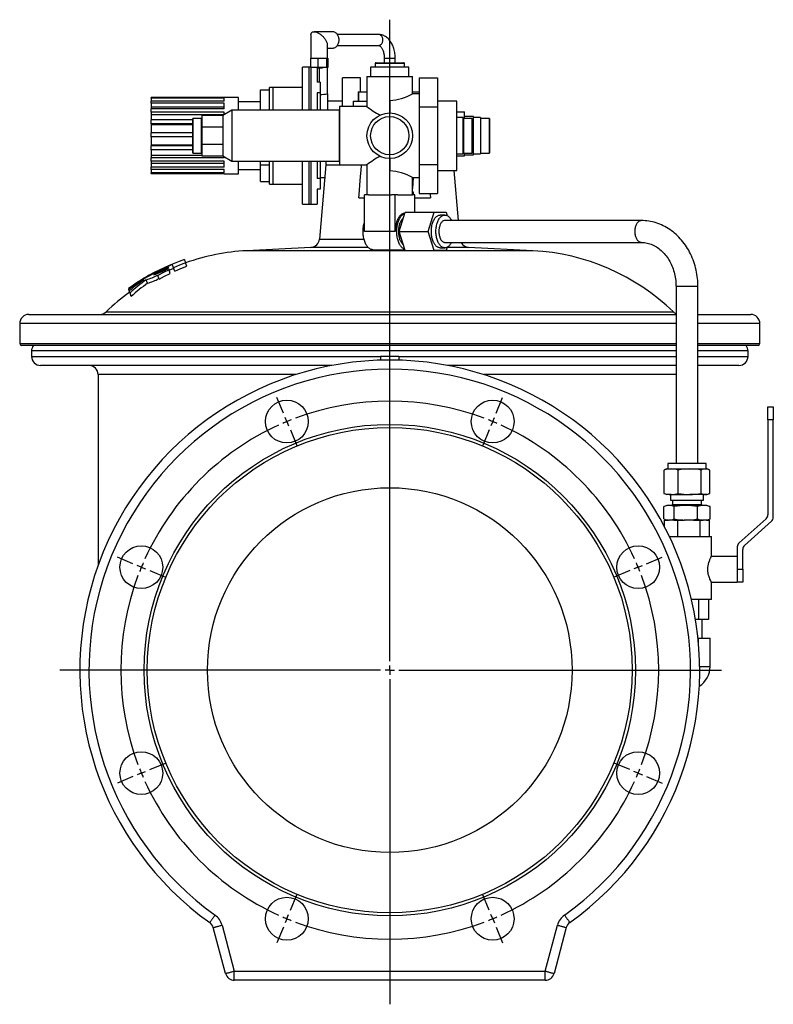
# Model space of a CAD drawing. Extents: x -253 to 980, y -526 to 919.
# Tile 4 of 4: x 567 to 980, y 379 to 919. Entities that reach past the tile are written whole.
import ezdxf

# ---------------------------------------------------------------- set-up
doc = ezdxf.new("R2010")
doc.units = 0
doc.layers.get('0').update_dxf_attribs({"linetype": 'CONTINUOUS'})
doc.layers.add('FORMAT', color=7, linetype='CONTINUOUS')

# ---------------------------------------------------------------- blocks, each defined once
blk = doc.blocks.new('SW_CENTERMARKSYMBOL_0')
at = {"layer": 'FORMAT', "color": 0}
for p, q in [((56.45, -131.27), (56.45, 220.32)), ((-1.91, 4.62), (-5.45, 13.17)), ((114.81, 4.62), (118.34, 13.17)), ((0, 0), (-0.96, 2.31)), ((0, 0), (0.96, -2.31)), ((112.89, 0), (111.93, -2.31)), ((112.89, 0), (113.85, 2.31)), ((1.91, -4.62), (5.45, -13.17)), ((110.98, -4.62), (107.44, -13.17)), ((-84.45, -77.91), (-92.99, -74.37)), ((197.34, -77.91), (205.88, -74.37)), ((-79.83, -79.83), (-82.14, -78.87)), ((-79.83, -79.83), (-77.52, -80.78)), ((192.72, -79.83), (190.41, -80.78)), ((192.72, -79.83), (195.03, -78.87)), ((-75.21, -81.74), (-66.66, -85.28)), ((188.1, -81.74), (179.55, -85.28)), ((56.45, -136.27), (56.45, -133.77)), ((51.45, -136.27), (-124.44, -136.27)), ((56.45, -136.27), (53.95, -136.27)), ((56.45, -136.27), (56.45, -138.77)), ((56.45, -136.27), (58.95, -136.27)), ((61.45, -136.27), (238.48, -136.27)), ((56.45, -141.27), (56.45, -319.47)), ((-75.21, -190.8), (-66.66, -187.26)), ((188.1, -190.8), (179.55, -187.26)), ((-79.83, -192.72), (-82.14, -193.67)), ((-79.83, -192.72), (-77.52, -191.76)), ((192.72, -192.72), (190.41, -191.76)), ((192.72, -192.72), (195.03, -193.67)), ((-84.45, -194.63), (-92.99, -198.17)), ((197.34, -194.63), (205.88, -198.17)), ((1.91, -267.93), (5.45, -259.38)), ((110.98, -267.93), (107.44, -259.38)), ((0, -272.54), (-0.96, -274.85)), ((0, -272.54), (0.96, -270.23)), ((112.89, -272.54), (111.93, -270.23)), ((112.89, -272.54), (113.85, -274.85)), ((-1.91, -277.16), (-5.45, -285.71)), ((114.81, -277.16), (118.34, -285.71))]:
    blk.add_line(p, q, dxfattribs=at)
for start, end in [(69.4422, 110.5578), (112.5, 113.4711), (111.5289, 112.5), (67.5, 68.4711), (66.5289, 67.5), (114.4422, 155.5578), (24.4422, 65.5578), (157.5, 158.4711), (156.5289, 157.5), (22.5, 23.4711), (21.5289, 22.5), (159.4422, 200.5578), (339.4422, 20.5578), (201.5289, 202.5), (202.5, 203.4711), (336.5289, 337.5), (337.5, 338.4711), (204.4422, 245.5578), (294.4422, 335.5578), (246.5289, 247.5), (247.5, 248.4711), (249.4422, 290.5578), (291.5289, 292.5), (292.5, 293.4711)]:
    blk.add_arc((56.45, -136.27), 147.5, start, end, dxfattribs=at)

msp = doc.modelspace()

# ---------------------------------------------------------------- linework, layer by layer
at = {"color": 7, "linetype": 'CONTINUOUS'}
for p, q in [((726.72, 910.2), (726.72, 897.43)), ((738.61, 911.93), (728.44, 911.93)), ((763.8, 910.43), (741.25, 910.43)), ((735.72, 897.43), (735.72, 904.65)), ((735.72, 902.93), (738.61, 902.93)), ((741.25, 904.43), (763.8, 904.43)), ((726.4, 897.43), (726.4, 892.38)), ((726.4, 897.43), (728.44, 897.43)), ((728.44, 897.43), (730.49, 897.43)), ((730.49, 897.43), (730.49, 892.23)), ((730.49, 897.43), (732.9, 897.43)), ((732.9, 897.43), (735.31, 897.43)), ((735.31, 897.43), (735.31, 892.23)), ((735.31, 897.43), (735.67, 897.43)), ((735.67, 897.43), (736.04, 897.43)), ((736.04, 897.43), (736.04, 892.23)), ((766.97, 897.43), (766.97, 894.93)), ((772.97, 894.93), (772.97, 897.43)), ((725.57, 892.43), (722.07, 892.43)), ((722.07, 868.93), (722.07, 892.43)), ((726.4, 892.43), (725.57, 892.43)), ((726.4, 892.38), (726.72, 892.36)), ((730.49, 892.23), (728.86, 892.23)), ((730.22, 892.16), (731.22, 892.16)), ((730.22, 892.16), (730.22, 884.21)), ((735.31, 892.23), (730.49, 892.23)), ((735.67, 892.23), (735.31, 892.23)), ((736.04, 892.23), (735.67, 892.23)), ((735.72, 877.93), (735.72, 892.23)), ((759.47, 892.43), (759.47, 887.43)), ((780.47, 892.43), (759.47, 892.43)), ((761.97, 894.43), (761.97, 892.43)), ((762.47, 894.93), (777.47, 894.93)), ((777.97, 892.43), (777.97, 894.43)), ((780.47, 887.43), (780.47, 892.43)), ((753.97, 886.68), (743.97, 886.68)), ((743.97, 870.93), (743.97, 886.68)), ((753.97, 878.93), (753.97, 886.68)), ((757.47, 887.43), (757.47, 870.92)), ((757.47, 887.43), (769.97, 887.43)), ((769.97, 887.43), (782.47, 887.43)), ((782.47, 877.92), (782.47, 887.43)), ((786.07, 886.68), (796.07, 886.68)), ((786.07, 886.68), (786.07, 870.8)), ((796.07, 886.68), (796.07, 870.8)), ((699.07, 880.13), (704.07, 880.13)), ((699.07, 868.93), (699.07, 880.13)), ((706.07, 881.43), (704.07, 881.43)), ((704.07, 868.93), (704.07, 881.43)), ((722.07, 881.43), (706.07, 881.43)), ((731.72, 884.21), (730.22, 884.21)), ((731.72, 884.21), (731.72, 878.35)), ((679.07, 875.83), (639.07, 875.83)), ((639.07, 875.48), (639.07, 875.83)), ((679.07, 875.48), (639.07, 875.48)), ((639.07, 875.48), (639.07, 873.88)), ((687.07, 875.93), (679.07, 875.93)), ((679.07, 875.83), (679.07, 875.93)), ((679.07, 873.88), (679.07, 875.48)), ((687.07, 868.93), (687.07, 875.93)), ((731.72, 878.35), (730.22, 878.35)), ((730.22, 878.35), (730.22, 868.93)), ((731.72, 878.35), (731.72, 868.93)), ((735.72, 877.93), (735.72, 868.93)), ((752.72, 878.93), (752.72, 873.93)), ((752.72, 878.93), (752.79, 878.93)), ((752.79, 878.93), (757.47, 878.93)), ((786.07, 877.93), (782.45, 877.93)), ((782.47, 878.93), (786.07, 878.93)), ((679.07, 873.88), (639.07, 873.88)), ((639.07, 872.76), (639.07, 873.88)), ((679.07, 872.76), (639.07, 872.76)), ((639.07, 872.76), (639.07, 870.54)), ((679.07, 870.54), (639.07, 870.54)), ((639.07, 870.54), (639.07, 869.64)), ((679.07, 869.64), (639.07, 869.64)), ((639.07, 867.9), (639.07, 869.64)), ((679.07, 869.64), (679.07, 872.76)), ((699.07, 873.43), (687.07, 873.43)), ((743.97, 873.93), (735.72, 873.93)), ((757.47, 870.93), (742.47, 870.93)), ((742.47, 870.93), (742.47, 838.93)), ((749.97, 873.93), (749.97, 870.93)), ((749.97, 873.93), (750.02, 873.93)), ((750.02, 870.93), (750.02, 873.93)), ((750.02, 873.93), (757.47, 873.93)), ((769.97, 874.23), (769.97, 867.43)), ((786.07, 870.8), (796.07, 870.8)), ((786.07, 870.8), (786.07, 839.05)), ((806.72, 873.93), (796.07, 873.93)), ((796.07, 870.8), (796.07, 839.05)), ((806.72, 854.93), (806.72, 873.93)), ((679.07, 867.9), (639.07, 867.9)), ((639.07, 867.9), (639.07, 866.42)), ((679.07, 866.42), (639.07, 866.42)), ((639.07, 866.42), (639.07, 863.62)), ((661.87, 860.07), (661.87, 864.33)), ((666.77, 864.43), (661.97, 864.43)), ((678.37, 865.93), (666.87, 865.93)), ((666.87, 865.93), (666.87, 859.51)), ((683.37, 868.93), (678.37, 865.93)), ((678.37, 865.93), (678.37, 859.51)), ((679.07, 866.35), (679.07, 867.9)), ((742.17, 868.93), (683.37, 868.93)), ((683.37, 868.93), (683.37, 840.93)), ((742.17, 868.93), (742.17, 840.93)), ((742.17, 867.93), (742.47, 867.93)), ((742.47, 866.93), (742.17, 866.93)), ((806.72, 867.93), (810.97, 867.93)), ((810.22, 864.93), (806.72, 864.93)), ((810.22, 854.93), (810.22, 864.93)), ((815.12, 864.43), (810.32, 864.43)), ((810.97, 864.43), (810.97, 867.93)), ((815.97, 865.43), (810.97, 865.43)), ((815.22, 864.33), (815.22, 854.93)), ((815.97, 844.43), (815.97, 865.43)), ((819.72, 864.93), (815.97, 864.93)), ((819.72, 864.93), (819.72, 845.27)), ((824.62, 864.43), (819.82, 864.43)), ((824.72, 864.33), (824.72, 845.53)), ((661.87, 863.62), (639.07, 863.62)), ((639.07, 861.46), (639.07, 863.62)), ((661.87, 861.46), (639.07, 861.46)), ((639.07, 861.46), (639.07, 860.91)), ((661.87, 860.91), (639.07, 860.91)), ((639.07, 860.91), (639.07, 856.56)), ((661.87, 845.53), (661.87, 860.07)), ((678.37, 859.51), (666.87, 859.51)), ((666.87, 859.51), (666.87, 850.34)), ((678.37, 859.51), (678.37, 850.34)), ((661.87, 856.56), (639.07, 856.56)), ((639.07, 854.24), (639.07, 856.56)), ((661.87, 854.24), (639.07, 854.24)), ((639.07, 854.24), (639.07, 849.73)), ((806.72, 835.93), (806.72, 854.93)), ((810.22, 844.93), (810.22, 854.93)), ((815.22, 854.93), (815.22, 845.53)), ((661.87, 849.73), (639.07, 849.73)), ((639.07, 849.73), (639.07, 849.3)), ((661.87, 849.3), (639.07, 849.3)), ((639.07, 847.11), (639.07, 849.3)), ((666.87, 850.34), (678.37, 850.34)), ((666.87, 850.34), (666.87, 843.93)), ((678.37, 850.34), (678.37, 843.93)), ((661.87, 847.11), (639.07, 847.11)), ((639.07, 847.11), (639.07, 844.09)), ((666.87, 844.09), (639.07, 844.09)), ((639.07, 844.09), (639.07, 842.72)), ((679.07, 842.72), (639.07, 842.72)), ((639.07, 840.91), (639.07, 842.72)), ((661.97, 845.43), (666.77, 845.43)), ((666.87, 843.93), (678.37, 843.93)), ((678.37, 843.93), (683.37, 840.93)), ((679.07, 842.72), (679.07, 843.51)), ((742.17, 842.93), (742.47, 842.93)), ((769.97, 842.43), (769.97, 835.62)), ((806.72, 844.93), (810.22, 844.93)), ((806.72, 843.93), (810.97, 843.93)), ((810.32, 845.43), (815.12, 845.43)), ((810.97, 843.93), (810.97, 845.43)), ((810.97, 844.43), (815.97, 844.43)), ((815.97, 844.93), (819.72, 844.93)), ((819.72, 845.27), (819.72, 844.93)), ((819.82, 845.43), (824.62, 845.43)), ((679.07, 840.91), (639.07, 840.91)), ((639.07, 840.91), (639.07, 839.75)), ((679.07, 839.75), (639.07, 839.75)), ((639.07, 839.75), (639.07, 837.61)), ((679.07, 837.61), (639.07, 837.61)), ((639.07, 836.41), (639.07, 837.61)), ((679.07, 837.61), (679.07, 840.91)), ((683.37, 840.93), (742.17, 840.93)), ((687.07, 833.93), (687.07, 840.93)), ((699.07, 838.98), (699.07, 840.93)), ((699.07, 838.98), (704.07, 838.98)), ((699.07, 829.72), (699.07, 838.98)), ((704.07, 828.43), (704.07, 840.93)), ((722.07, 817.43), (722.07, 840.93)), ((730.22, 840.93), (730.22, 831.5)), ((734.97, 838.93), (731.41, 798.26)), ((731.72, 840.93), (731.72, 831.5)), ((734.97, 840.93), (734.97, 838.93)), ((734.97, 838.93), (742.47, 838.93)), ((742.47, 838.93), (757.47, 838.93)), ((757.47, 838.93), (757.47, 822.43)), ((786.07, 839.05), (796.07, 839.05)), ((786.07, 839.05), (786.07, 823.17)), ((796.07, 839.05), (796.07, 823.17)), ((679.07, 836.41), (639.07, 836.41)), ((639.07, 836.41), (639.07, 834.59)), ((679.07, 834.59), (639.07, 834.59)), ((639.07, 834.14), (639.07, 834.59)), ((679.07, 834.14), (639.07, 834.14)), ((639.07, 834.14), (639.07, 834.03)), ((679.07, 834.03), (639.07, 834.03)), ((679.07, 834.59), (679.07, 836.41)), ((679.07, 833.93), (679.07, 834.14)), ((679.07, 833.93), (687.07, 833.93)), ((687.07, 836.43), (699.07, 836.43)), ((731.72, 831.5), (730.22, 831.5)), ((731.72, 831.93), (734.35, 831.93)), ((731.72, 831.5), (731.72, 825.64)), ((782.46, 831.93), (786.07, 831.93)), ((782.47, 822.43), (782.47, 831.93)), ((782.78, 831.93), (782.47, 825.9)), ((796.07, 835.93), (806.72, 835.93)), ((807.63, 808.43), (805.23, 835.93)), ((699.07, 829.72), (704.07, 829.72)), ((704.07, 828.43), (706.07, 828.43)), ((706.07, 828.43), (722.07, 828.43)), ((731.72, 825.64), (730.22, 825.64)), ((730.22, 825.64), (730.22, 817.43)), ((753, 820.93), (756.14, 820.93)), ((756.14, 802.43), (756.14, 822.43)), ((758.24, 822.43), (756.14, 822.43)), ((758.24, 822.43), (770.83, 822.43)), ((772.93, 822.43), (770.83, 822.43)), ((772.93, 802.43), (772.93, 822.43)), ((774.29, 822.43), (772.93, 822.43)), ((774.29, 822.43), (782.47, 822.43)), ((782.99, 823.93), (782.47, 823.93)), ((783.79, 822.43), (782.47, 822.43)), ((783.79, 812.93), (783.79, 822.43)), ((783.79, 820.93), (792.3, 820.93)), ((786.07, 823.17), (796.07, 823.17)), ((722.07, 817.43), (725.57, 817.43)), ((725.57, 817.43), (726.72, 817.43)), ((726.72, 817.43), (730.22, 817.43)), ((775.13, 802.43), (778.42, 812.93)), ((778.42, 812.93), (794.38, 812.93)), ((791.08, 802.43), (794.38, 812.93)), ((794.38, 812.93), (800.96, 812.93)), ((800.19, 811.43), (797.67, 811.43)), ((800.96, 812.93), (801.54, 811.07)), ((907.78, 808.43), (800.19, 808.43)), ((778.42, 791.93), (775.13, 802.43)), ((775.13, 802.43), (791.08, 802.43)), ((794.38, 791.93), (791.08, 802.43)), ((726.69, 793.7), (691.48, 791.85)), ((800.19, 796.43), (907.78, 796.43)), ((801.54, 793.78), (800.96, 791.93)), ((848.45, 791.85), (813.24, 793.7)), ((760.73, 792.43), (778.27, 792.43)), ((778.42, 791.93), (794.38, 791.93)), ((800.96, 791.93), (794.38, 791.93)), ((797.67, 793.43), (800.19, 793.43)), ((658.65, 783.35), (657.96, 785.24)), ((642.73, 778.23), (642.64, 778.49)), ((643.43, 776.31), (642.73, 778.23)), ((648.61, 782.12), (648.46, 782.53)), ((649.58, 779.46), (648.89, 781.36)), ((648.92, 781.28), (651.45, 782.34)), ((652.08, 780.61), (651.39, 782.51)), ((637.12, 774.04), (636.42, 775.96)), ((926.97, 772.43), (926.97, 675.2)), ((938.97, 675.2), (938.97, 772.43)), ((626.62, 771.1), (626.62, 771.13)), ((626.64, 771.06), (626.62, 771.1)), ((627.08, 769.85), (626.76, 770.72)), ((628.2, 766.76), (627.48, 768.75)), ((571.97, 756.93), (926.97, 756.93)), ((938.97, 756.93), (967.97, 756.93)), ((566.97, 751.93), (566.97, 740.93)), ((972.97, 740.93), (972.97, 751.93)), ((926.97, 739.93), (567.97, 739.93)), ((971.97, 739.93), (938.97, 739.93)), ((573.47, 736.93), (573.47, 733.93)), ((966.47, 733.93), (966.47, 736.93)), ((738.17, 728.93), (578.47, 728.93)), ((764.97, 733.93), (764.97, 731.85)), ((769.97, 733.93), (764.97, 733.93)), ((774.97, 733.93), (769.97, 733.93)), ((774.97, 733.93), (774.97, 731.85)), ((926.97, 728.93), (801.76, 728.93)), ((961.47, 728.93), (938.97, 728.93)), ((609.97, 723.93), (609.97, 619.37)), ((977.35, 706.24), (980.35, 706.24)), ((977.35, 699.24), (977.35, 706.24)), ((980.35, 706.24), (980.35, 699.24)), ((977.35, 699.24), (977.35, 647.13)), ((980.35, 645.78), (980.35, 699.24)), ((922.47, 675.2), (922.47, 672.2)), ((943.47, 675.2), (922.47, 675.2)), ((943.47, 672.2), (943.47, 675.2)), ((920.39, 658.81), (920.39, 671.58)), ((921.97, 672.2), (921.11, 671.88)), ((921.97, 672.2), (924.31, 672.2)), ((924.31, 672.2), (934.51, 672.2)), ((928.22, 658.81), (928.22, 671.58)), ((934.51, 672.2), (943.17, 672.2)), ((940.8, 658.81), (940.8, 671.58)), ((943.17, 672.2), (943.97, 672.2)), ((944.83, 671.88), (943.97, 672.2)), ((945.54, 658.81), (945.54, 671.58)), ((921.11, 658.51), (921.97, 658.2)), ((924.31, 658.2), (921.97, 658.2)), ((923.97, 658.2), (923.97, 655.2)), ((923.97, 655.2), (941.97, 655.2)), ((924.31, 658.2), (934.51, 658.2)), ((924.97, 655.2), (924.97, 652.7)), ((943.17, 658.2), (934.51, 658.2)), ((940.97, 652.7), (940.97, 655.2)), ((941.97, 655.2), (941.97, 658.2)), ((943.97, 658.2), (943.17, 658.2)), ((943.97, 658.2), (944.83, 658.51)), ((920.28, 644.81), (920.28, 651.58)), ((921.97, 652.2), (920.63, 651.71)), ((923.15, 652.2), (921.97, 652.2)), ((932.36, 652.2), (923.15, 652.2)), ((924.97, 652.7), (924.47, 652.2)), ((924.97, 652.7), (939.66, 652.7)), ((926.02, 644.81), (926.02, 651.58)), ((942.17, 652.2), (932.36, 652.2)), ((938.7, 644.81), (938.7, 651.58)), ((939.66, 652.7), (940.97, 652.7)), ((941.47, 652.2), (940.97, 652.7)), ((943.97, 652.2), (942.17, 652.2)), ((945.3, 651.71), (943.97, 652.2)), ((945.29, 651.7), (945.65, 651.58)), ((945.65, 644.81), (945.65, 651.58)), ((920.63, 644.68), (921.97, 644.2)), ((920.67, 640.58), (920.67, 644.2)), ((920.67, 644.2), (922.8, 644.2)), ((923.15, 644.2), (922.8, 644.2)), ((925.79, 644.2), (923.15, 644.2)), ((925.79, 644.2), (927.91, 644.2)), ((927.91, 635.2), (927.91, 644.2)), ((927.91, 644.2), (931.52, 644.2)), ((932.36, 644.2), (931.52, 644.2)), ((936.59, 644.2), (932.36, 644.2)), ((936.59, 644.2), (940.2, 644.2)), ((940.2, 635.2), (940.2, 644.2)), ((940.2, 644.2), (941.69, 644.2)), ((942.17, 644.2), (941.69, 644.2)), ((943.77, 644.2), (942.17, 644.2)), ((943.77, 644.2), (945.26, 644.2)), ((943.97, 644.2), (945.3, 644.68)), ((945.26, 635.2), (945.26, 644.2)), ((945.65, 644.81), (945.29, 644.69)), ((945.3, 644.68), (945.3, 644.68)), ((976.35, 644.89), (961.57, 631.68)), ((964.57, 630.34), (979.35, 643.55)), ((923.37, 635.2), (946.37, 635.2)), ((946.37, 624.2), (946.37, 635.2)), ((960.57, 629.44), (960.57, 617.2)), ((963.57, 617.2), (963.57, 628.1)), ((960.57, 624.2), (946.37, 624.2)), ((963.57, 617.2), (963.57, 610.2)), ((946.36, 610.2), (960.57, 610.2)), ((946.37, 600.7), (946.37, 610.2)), ((963.57, 610.2), (960.57, 610.2)), ((946.37, 600.7), (935.49, 600.7)), ((939.24, 600.7), (939.24, 589.7)), ((944.85, 600.7), (944.85, 589.7)), ((939.24, 589.7), (937.68, 589.7)), ((944.85, 589.7), (939.24, 589.7)), ((941.3, 579.43), (941.3, 589.7)), ((939.06, 579.43), (939.32, 579.43)), ((939.32, 576.77), (939.32, 579.43)), ((939.32, 579.43), (945.67, 579.43)), ((945.67, 563.93), (945.67, 579.43)), ((679.87, 395.63), (673.13, 420.78)), ((866.8, 420.78), (860.06, 395.63)), ((855.23, 391.93), (684.7, 391.93))]:
    msp.add_line(p, q, dxfattribs=at)
at = {"color": 8, "linetype": 'CONTINUOUS'}
for p, q in [((766.97, 897.43), (772.97, 897.43)), ((725.57, 892.43), (725.57, 868.93)), ((726.72, 892.36), (726.72, 868.93)), ((731.22, 892.16), (731.22, 884.21)), ((735.67, 892.42), (735.67, 892.23)), ((777.97, 894.43), (761.97, 894.43)), ((706.07, 868.93), (706.07, 881.43)), ((752.79, 878.93), (752.79, 873.93)), ((661.97, 864.43), (661.97, 860.12)), ((666.77, 845.43), (666.77, 864.43)), ((810.32, 864.43), (810.32, 845.43)), ((815.12, 854.93), (815.12, 864.43)), ((819.82, 864.43), (819.82, 862.88)), ((824.62, 845.43), (824.62, 864.43)), ((661.97, 860.12), (661.97, 845.43)), ((819.82, 862.88), (819.82, 845.43)), ((815.12, 845.43), (815.12, 854.93)), ((706.07, 828.43), (706.07, 840.93)), ((725.57, 840.93), (725.57, 817.43)), ((726.72, 840.93), (726.72, 817.43)), ((742.17, 840.93), (742.47, 840.93)), ((782.91, 822.43), (782.99, 823.93)), ((772.93, 802.43), (756.14, 802.43)), ((758.08, 793.7), (726.69, 793.7)), ((731.41, 798.26), (755.79, 798.26)), ((813.24, 793.7), (801.52, 793.7)), ((769.97, 791.85), (691.48, 791.85)), ((848.45, 791.85), (769.97, 791.85)), ((926.97, 772.43), (938.97, 772.43)), ((614.39, 758.33), (769.97, 758.33)), ((769.97, 758.33), (925.54, 758.33)), ((926.97, 751.93), (566.97, 751.93)), ((972.97, 751.93), (938.97, 751.93)), ((566.97, 740.93), (926.97, 740.93)), ((938.97, 740.93), (972.97, 740.93)), ((926.97, 736.93), (573.47, 736.93)), ((966.47, 736.93), (938.97, 736.93)), ((573.47, 733.93), (764.97, 733.93)), ((774.97, 733.93), (926.97, 733.93)), ((938.97, 733.93), (966.47, 733.93)), ((718.43, 723.93), (609.97, 723.93)), ((926.97, 723.93), (821.5, 723.93)), ((980.35, 699.24), (977.35, 699.24)), ((960.57, 617.2), (960.57, 610.2)), ((960.57, 617.2), (963.57, 617.2)), ((939.95, 563.93), (945.67, 563.93)), ((677.96, 422.08), (684.7, 396.93)), ((855.23, 396.93), (861.97, 422.08)), ((684.7, 396.93), (855.23, 396.93)), ((684.7, 391.93), (684.7, 396.93)), ((855.23, 391.93), (855.23, 396.93))]:
    msp.add_line(p, q, dxfattribs=at)
at = {"color": 7, "linetype": 'CONTINUOUS', "flags": 128}
for points in [[(726.72, 910.2), (726.73, 910.48), (726.78, 910.74), (726.85, 910.98), (726.96, 911.19), (727.09, 911.39), (727.25, 911.55), (727.44, 911.68), (727.66, 911.79), (727.9, 911.87), (728.16, 911.91), (728.44, 911.93), (728.74, 911.91), (729.06, 911.87), (729.4, 911.79), (729.74, 911.68), (730.1, 911.55), (730.46, 911.39), (730.83, 911.19), (731.2, 910.98), (731.57, 910.74), (731.94, 910.48), (732.31, 910.19), (732.66, 909.89), (733.01, 909.57), (733.35, 909.24), (733.67, 908.89), (733.97, 908.53), (734.25, 908.17), (734.52, 907.8), (734.76, 907.43), (734.98, 907.06), (735.17, 906.69), (735.33, 906.32), (735.47, 905.97), (735.57, 905.62), (735.65, 905.29), (735.7, 904.97), (735.72, 904.66), (735.72, 904.65)], [(738.61, 902.93), (738.96, 902.95), (739.3, 903.01), (739.64, 903.12), (739.97, 903.27), (740.28, 903.46), (740.58, 903.69), (740.86, 903.95), (741.12, 904.25), (741.35, 904.57), (741.56, 904.93), (741.74, 905.31), (741.89, 905.71), (742, 906.12), (742.09, 906.55), (742.14, 906.99), (742.16, 907.43), (742.14, 907.87), (742.09, 908.31), (742, 908.73), (741.89, 909.15), (741.74, 909.55), (741.56, 909.93), (741.35, 910.28), (741.12, 910.61), (740.86, 910.91), (740.58, 911.17), (740.28, 911.4), (739.97, 911.58), (739.64, 911.73), (739.3, 911.84), (738.96, 911.91), (738.61, 911.93), (738.61, 911.93)], [(772.97, 897.43), (772.96, 897.81), (772.93, 898.52), (772.88, 899.23), (772.8, 899.93), (772.7, 900.62), (772.56, 901.3), (772.41, 901.98), (772.22, 902.64), (772.02, 903.29), (771.78, 903.93), (771.52, 904.55), (771.23, 905.14), (770.92, 905.72), (770.59, 906.27), (770.23, 906.8), (769.85, 907.3), (769.44, 907.76), (769.02, 908.2), (768.58, 908.6), (768.12, 908.96), (767.65, 909.28), (767.16, 909.56), (766.67, 909.8), (766.17, 910.01), (765.66, 910.17), (765.15, 910.29), (764.64, 910.38), (764.13, 910.42), (763.8, 910.43)], [(763.8, 904.43), (763.84, 904.43), (763.97, 904.41), (764.1, 904.38), (764.23, 904.32), (764.37, 904.25), (764.54, 904.14), (764.72, 904), (764.9, 903.83), (765.09, 903.63), (765.28, 903.4), (765.47, 903.14), (765.66, 902.84), (765.84, 902.52), (766.01, 902.16), (766.18, 901.78), (766.33, 901.37), (766.47, 900.94), (766.6, 900.49), (766.7, 900.02), (766.8, 899.53), (766.87, 899.03), (766.92, 898.52), (766.95, 898), (766.97, 897.51), (766.97, 897.43)], [(728.86, 892.23), (727.79, 892.3), (726.72, 892.36)], [(753, 820.93), (753.14, 822.43), (753.8, 830.34), (754.37, 838.25), (754.42, 838.93)], [(792.08, 823.17), (792.15, 822.43), (792.3, 820.93)], [(778.27, 812.43), (778.01, 812.41), (777.65, 812.34), (777.3, 812.24), (776.95, 812.09), (776.61, 811.9), (776.28, 811.67), (775.96, 811.4), (775.64, 811.09), (775.34, 810.74), (775.05, 810.36), (774.78, 809.95), (774.52, 809.5), (774.28, 809.02), (774.05, 808.52), (773.84, 807.98), (773.66, 807.43), (773.49, 806.85), (773.34, 806.25), (773.22, 805.64), (773.11, 805.02), (773.03, 804.38), (772.97, 803.73), (772.94, 803.08), (772.93, 802.43)], [(778.22, 792.59), (778.14, 792.62), (777.79, 792.77), (777.45, 792.96), (777.12, 793.19), (776.8, 793.46), (776.48, 793.77), (776.18, 794.11), (775.89, 794.49), (775.62, 794.91), (775.36, 795.36), (775.12, 795.83), (774.89, 796.34), (774.68, 796.87), (774.49, 797.43), (774.33, 798), (774.18, 798.6), (774.05, 799.21), (773.95, 799.84), (773.87, 800.48), (773.81, 801.12), (773.78, 801.77), (773.77, 802.43), (773.78, 803.08), (773.81, 803.73), (773.87, 804.38), (773.95, 805.02), (774.05, 805.64), (774.18, 806.25), (774.33, 806.85), (774.49, 807.43), (774.68, 807.98), (774.89, 808.52), (775.12, 809.02), (775.36, 809.5), (775.62, 809.95), (775.89, 810.36), (776.18, 810.74), (776.48, 811.09), (776.8, 811.4), (777.12, 811.67), (777.45, 811.9), (777.79, 812.09), (778.14, 812.24), (778.22, 812.26)], [(777.42, 795.13), (777.21, 795.31), (776.94, 795.6), (776.67, 795.92), (776.42, 796.28), (776.18, 796.67), (775.96, 797.09), (775.76, 797.54), (775.57, 798.01), (775.41, 798.51), (775.26, 799.03), (775.14, 799.57), (775.04, 800.12), (774.96, 800.69), (774.9, 801.26), (774.86, 801.84), (774.85, 802.43), (774.86, 803.01), (774.9, 803.59), (774.96, 804.17), (775.04, 804.73), (775.14, 805.29), (775.26, 805.82), (775.41, 806.34), (775.57, 806.84), (775.76, 807.32), (775.96, 807.77), (776.18, 808.19), (776.42, 808.58), (776.67, 808.93), (776.94, 809.26), (777.21, 809.54), (777.42, 809.73)], [(797.67, 793.43), (797.58, 793.43), (797.25, 793.46), (796.91, 793.54), (796.58, 793.65), (796.25, 793.81), (795.94, 794.01), (795.62, 794.25), (795.32, 794.53), (795.03, 794.85), (794.75, 795.2), (794.49, 795.59), (794.24, 796.01), (794.01, 796.46), (793.79, 796.94), (793.6, 797.44), (793.42, 797.97), (793.26, 798.52), (793.13, 799.09), (793.01, 799.68), (792.92, 800.27), (792.85, 800.88), (792.81, 801.5), (792.78, 802.12), (792.78, 802.74), (792.81, 803.36), (792.85, 803.97), (792.92, 804.58), (793.01, 805.18), (793.13, 805.76), (793.26, 806.33), (793.42, 806.88), (793.6, 807.41), (793.79, 807.92), (794.01, 808.4), (794.24, 808.85), (794.49, 809.27), (794.75, 809.65), (795.03, 810.01), (795.32, 810.32), (795.62, 810.6), (795.94, 810.84), (796.25, 811.04), (796.58, 811.2), (796.91, 811.32), (797.25, 811.39), (797.58, 811.43), (797.67, 811.43)], [(803.83, 796.43), (803.73, 796.23), (803.49, 795.79), (803.24, 795.39), (802.97, 795.02), (802.68, 794.69), (802.39, 794.39), (802.08, 794.13), (801.76, 793.91), (801.44, 793.73), (801.11, 793.59), (800.78, 793.49), (800.44, 793.44), (800.1, 793.43), (799.77, 793.46), (799.43, 793.54), (799.1, 793.65), (798.77, 793.81), (798.45, 794.01), (798.14, 794.25), (797.84, 794.53), (797.55, 794.85), (797.27, 795.2), (797.01, 795.59), (796.76, 796.01), (796.53, 796.46), (796.31, 796.94), (796.12, 797.44), (795.94, 797.97), (795.78, 798.52), (795.65, 799.09), (795.53, 799.68), (795.44, 800.27), (795.37, 800.88), (795.32, 801.5), (795.3, 802.12), (795.3, 802.74), (795.32, 803.36), (795.37, 803.97), (795.44, 804.58), (795.53, 805.18), (795.65, 805.76), (795.78, 806.33), (795.94, 806.88), (796.12, 807.41), (796.31, 807.92), (796.53, 808.4), (796.76, 808.85), (797.01, 809.27), (797.27, 809.65), (797.55, 810.01), (797.84, 810.32), (798.14, 810.6), (798.45, 810.84), (798.77, 811.04), (799.1, 811.2), (799.43, 811.32), (799.77, 811.39), (800.1, 811.43), (800.44, 811.42), (800.78, 811.36), (801.11, 811.27), (801.44, 811.13), (801.76, 810.95), (802.08, 810.73), (802.39, 810.47), (802.68, 810.17), (802.97, 809.83), (803.24, 809.46), (803.49, 809.06), (803.73, 808.62), (803.83, 808.43)], [(760.73, 792.43), (760.38, 792.45), (760.02, 792.51), (759.67, 792.62), (759.32, 792.77), (758.98, 792.96), (758.65, 793.19), (758.33, 793.46), (758.01, 793.77), (757.71, 794.11), (757.42, 794.49), (757.15, 794.91), (756.89, 795.36), (756.65, 795.83), (756.42, 796.34), (756.21, 796.87), (756.03, 797.43), (755.86, 798), (755.71, 798.6), (755.59, 799.21), (755.48, 799.84), (755.4, 800.48), (755.34, 801.12), (755.31, 801.77), (755.3, 802.43), (755.31, 803.08), (755.34, 803.73), (755.4, 804.38), (755.48, 805.02), (755.59, 805.64), (755.71, 806.25), (755.86, 806.85), (756.03, 807.43), (756.14, 807.77)], [(800.19, 808.43), (800.05, 808.42), (799.77, 808.38), (799.5, 808.29), (799.23, 808.16), (798.97, 807.99), (798.72, 807.79), (798.48, 807.54), (798.25, 807.25), (798.03, 806.93), (797.83, 806.58), (797.65, 806.2), (797.49, 805.79), (797.34, 805.35), (797.22, 804.9), (797.11, 804.43), (797.03, 803.94), (796.97, 803.44), (796.94, 802.94), (796.93, 802.43)], [(938.97, 772.43), (938.96, 773.09), (938.93, 774.27), (938.86, 775.45), (938.75, 776.63), (938.62, 777.8), (938.45, 778.97), (938.25, 780.13), (938.01, 781.28), (937.74, 782.43), (937.44, 783.56), (937.11, 784.68), (936.75, 785.79), (936.35, 786.88), (935.92, 787.96), (935.47, 789.02), (934.98, 790.07), (934.46, 791.09), (933.92, 792.1), (933.34, 793.08), (932.74, 794.04), (932.11, 794.98), (931.45, 795.89), (930.77, 796.78), (930.06, 797.64), (929.33, 798.47), (928.58, 799.28), (927.8, 800.06), (927, 800.8), (926.18, 801.52), (925.34, 802.2), (924.48, 802.85), (923.61, 803.47), (922.71, 804.05), (921.8, 804.6), (920.88, 805.11), (919.94, 805.59), (918.99, 806.03), (918.03, 806.44), (917.05, 806.81), (916.07, 807.14), (915.08, 807.43), (914.08, 807.69), (913.07, 807.91), (912.06, 808.09), (911.05, 808.23), (910.03, 808.33), (909.01, 808.4), (908.05, 808.43), (907.78, 808.43)], [(796.93, 802.43), (796.94, 801.92), (796.97, 801.41), (797.03, 800.92), (797.11, 800.43), (797.22, 799.96), (797.34, 799.5), (797.49, 799.07), (797.65, 798.66), (797.83, 798.28), (798.03, 797.92), (798.25, 797.6), (798.48, 797.32), (798.72, 797.07), (798.97, 796.86), (799.23, 796.69), (799.5, 796.56), (799.77, 796.48), (800.05, 796.43), (800.19, 796.43)], [(907.78, 796.43), (908.12, 796.42), (908.88, 796.39), (909.64, 796.31), (910.4, 796.2), (911.15, 796.05), (911.9, 795.86), (912.64, 795.64), (913.37, 795.37), (914.09, 795.08), (914.8, 794.74), (915.5, 794.38), (916.19, 793.98), (916.86, 793.54), (917.52, 793.07), (918.16, 792.58), (918.79, 792.05), (919.4, 791.49), (919.99, 790.9), (920.56, 790.28), (921.11, 789.64), (921.65, 788.97), (922.16, 788.27), (922.65, 787.55), (923.11, 786.81), (923.56, 786.04), (923.97, 785.25), (924.37, 784.44), (924.74, 783.61), (925.08, 782.77), (925.39, 781.9), (925.68, 781.03), (925.94, 780.13), (926.17, 779.23), (926.37, 778.32), (926.55, 777.39), (926.69, 776.46), (926.8, 775.52), (926.89, 774.58), (926.94, 773.63), (926.96, 772.68), (926.97, 772.43)], [(648.28, 783.03), (648.36, 782.81), (648.46, 782.53)], [(651.39, 782.51), (651.18, 783.08), (651.01, 783.56), (650.87, 783.94), (650.76, 784.22)], [(657.96, 785.24), (654.66, 783.92), (651.39, 782.51)], [(652.08, 780.61), (655.34, 782.03), (658.65, 783.35)], [(657.33, 786.98), (657.42, 786.74), (657.55, 786.37), (657.73, 785.87), (657.96, 785.24)], [(648.46, 782.53), (644.37, 780.73), (640.34, 778.78)], [(640.34, 778.78), (640.41, 778.76), (640.54, 778.76), (640.72, 778.79), (640.96, 778.85), (641.24, 778.93), (641.57, 779.05), (641.96, 779.19), (642.39, 779.35), (642.86, 779.54), (643.36, 779.75), (643.91, 779.98), (644.49, 780.23), (645.09, 780.49), (645.71, 780.77), (646.36, 781.06), (647.03, 781.37), (647.82, 781.73), (648.62, 782.1)], [(648.89, 781.36), (645.79, 779.84), (642.73, 778.23)], [(643.43, 776.31), (646.48, 777.93), (649.58, 779.46)], [(648.62, 782.1), (648.74, 781.75), (648.89, 781.36)], [(626.76, 770.72), (626.69, 770.91), (626.65, 771.04)], [(627.48, 768.75), (627.27, 769.33), (627.09, 769.83)], [(921.11, 671.88), (920.98, 671.84), (920.39, 671.58)], [(920.39, 658.81), (920.98, 658.56), (921.11, 658.51)], [(946.36, 610.2), (946.37, 610.2), (946.35, 610.23), (946.32, 610.29), (946.26, 610.4), (946.19, 610.54), (946.1, 610.72), (945.99, 610.94), (945.88, 611.19), (945.6, 611.8), (945.44, 612.18), (945.28, 612.6), (945.12, 613.05), (944.96, 613.54), (944.81, 614.07), (944.68, 614.63), (944.56, 615.23), (944.47, 615.85), (944.42, 616.4), (944.39, 616.96), (944.4, 617.54), (944.43, 618.12), (944.55, 619.1), (944.74, 620.05), (945, 620.96), (945.29, 621.81), (945.45, 622.23), (945.61, 622.62), (945.77, 622.98), (945.92, 623.3), (946.05, 623.57), (946.16, 623.8), (946.25, 623.98), (946.32, 624.11), (946.35, 624.18), (946.37, 624.2)]]:
    msp.add_lwpolyline(points, dxfattribs=at)
at = {"color": 8, "linetype": 'CONTINUOUS', "flags": 128}
for points in [[(763.8, 904.43), (764.09, 904.45), (764.37, 904.51), (764.64, 904.62), (764.9, 904.77), (765.14, 904.96), (765.37, 905.18), (765.57, 905.44), (765.75, 905.72), (765.89, 906.03), (766.01, 906.36), (766.1, 906.71), (766.15, 907.07), (766.16, 907.43), (766.15, 907.79), (766.1, 908.15), (766.01, 908.49), (765.89, 908.82), (765.75, 909.13), (765.57, 909.42), (765.37, 909.67), (765.14, 909.9), (764.9, 910.08), (764.64, 910.23), (764.37, 910.34), (764.09, 910.41), (763.8, 910.43), (763.8, 910.43)], [(907.78, 796.43), (907.64, 796.43), (907.37, 796.48), (907.09, 796.56), (906.83, 796.69), (906.57, 796.86), (906.31, 797.07), (906.07, 797.32), (905.84, 797.6), (905.63, 797.92), (905.43, 798.28), (905.24, 798.66), (905.08, 799.07), (904.93, 799.5), (904.81, 799.96), (904.71, 800.43), (904.63, 800.92), (904.57, 801.41), (904.53, 801.92), (904.52, 802.43), (904.53, 802.94), (904.57, 803.44), (904.63, 803.94), (904.71, 804.43), (904.81, 804.9), (904.93, 805.35), (905.08, 805.79), (905.24, 806.2), (905.43, 806.58), (905.63, 806.93), (905.84, 807.25), (906.07, 807.54), (906.31, 807.79), (906.57, 807.99), (906.83, 808.16), (907.09, 808.29), (907.37, 808.38), (907.64, 808.42), (907.78, 808.43)], [(674.11, 427.63), (673.84, 427.25), (673.58, 426.88), (673.32, 426.51), (673.06, 426.16), (672.82, 425.81), (672.58, 425.48), (672.36, 425.17), (672.15, 424.88), (671.96, 424.62), (671.79, 424.38), (671.64, 424.17), (671.51, 423.98), (671.4, 423.83), (671.32, 423.71), (671.25, 423.63), (671.22, 423.57), (671.21, 423.56)], [(865.82, 427.63), (866.09, 427.25), (866.36, 426.88), (866.62, 426.51), (866.87, 426.16), (867.12, 425.81), (867.35, 425.48), (867.57, 425.17), (867.78, 424.88), (867.97, 424.62), (868.14, 424.38), (868.29, 424.17), (868.42, 423.98), (868.53, 423.83), (868.62, 423.71), (868.68, 423.63), (868.71, 423.57), (868.73, 423.56)], [(673.13, 420.78), (673.15, 420.79), (673.21, 420.8), (673.31, 420.83), (673.46, 420.87), (673.64, 420.92), (673.85, 420.98), (674.11, 421.04), (674.39, 421.12), (674.71, 421.2), (675.05, 421.3), (675.42, 421.39), (675.81, 421.5), (676.22, 421.61), (676.64, 421.72), (677.07, 421.84), (677.51, 421.96), (677.96, 422.08)], [(861.97, 422.08), (862.42, 421.96), (862.86, 421.84), (863.29, 421.72), (863.72, 421.61), (864.12, 421.5), (864.51, 421.39), (864.88, 421.3), (865.23, 421.2), (865.54, 421.12), (865.83, 421.04), (866.08, 420.98), (866.29, 420.92), (866.48, 420.87), (866.62, 420.83), (866.72, 420.8), (866.78, 420.79), (866.8, 420.78)], [(679.87, 395.63), (679.89, 395.64), (679.95, 395.66), (680.05, 395.68), (680.19, 395.72), (680.37, 395.77), (680.59, 395.83), (680.84, 395.89), (681.13, 395.97), (681.44, 396.06), (681.79, 396.15), (682.16, 396.25), (682.55, 396.35), (682.95, 396.46), (683.38, 396.57), (683.81, 396.69), (684.25, 396.81), (684.7, 396.93)], [(855.23, 396.93), (855.68, 396.81), (856.12, 396.69), (856.55, 396.57), (856.98, 396.46), (857.39, 396.35), (857.78, 396.25), (858.14, 396.15), (858.49, 396.06), (858.8, 395.97), (859.09, 395.89), (859.34, 395.83), (859.56, 395.77), (859.74, 395.72), (859.88, 395.68), (859.98, 395.66), (860.04, 395.64), (860.06, 395.63)]]:
    msp.add_lwpolyline(points, dxfattribs=at)
at = {"color": 7, "linetype": 'CONTINUOUS'}
for centre, radius in [((769.97, 854.93), 12.5), ((769.97, 854.93), 10.5), ((713.52, 698.2), 11.75), ((826.41, 698.2), 11.75), ((769.97, 561.93), 134.73), ((769.97, 561.93), 133), ((769.97, 561.93), 100), ((633.69, 618.37), 11.75), ((906.24, 618.37), 11.75), ((633.69, 505.48), 11.75), ((906.24, 505.48), 11.75), ((713.52, 425.66), 11.75), ((826.41, 425.66), 11.75)]:
    msp.add_circle(centre, radius, dxfattribs=at)
for centre, radius, start, end in [((731.21, 929.55), 37.39, 270.0044, 273.5313), ((762.47, 894.43), 0.5, 90, 180), ((777.47, 894.43), 0.5, 0, 90), ((731.21, 900.68), 23.2, 271.2418, 281.1921), ((768.58, 901.92), 27.72, 272.864, 300.0332), ((785.54, 906.12), 45.02, 231.4285, 242.3523), ((661.97, 864.33), 0.1, 90, 180), ((666.77, 864.33), 0.1, 0, 90), ((810.32, 864.33), 0.1, 90, 180), ((815.12, 864.33), 0.1, 0, 90), ((819.82, 864.33), 0.1, 90, 180), ((824.62, 864.33), 0.1, 0, 90), ((661.97, 845.53), 0.1, 180, 270), ((666.77, 845.53), 0.1, 270, 0), ((785.36, 804.02), 44.68, 117.606, 128.6134), ((810.32, 845.53), 0.1, 180, 270), ((815.12, 845.53), 0.1, 270, 0), ((819.82, 845.53), 0.1, 180, 270), ((824.62, 845.53), 0.1, 270, 0), ((768.59, 807.97), 27.68, 59.9447, 87.1549), ((726.43, 798.69), 5, 273, 355), ((813.5, 798.69), 5, 206.945, 267), ((697.76, 672.02), 120, 93, 109.3674), ((842.17, 672.02), 120, 45.9938, 87), ((694.01, 675.92), 116.62, 111.768, 125.2987), ((693.94, 675.16), 117.14, 112.943, 125.0631), ((694.68, 677.01), 116.13, 108.7592, 120.6615), ((628.38, 804.72), 29.86, 285.6227, 298.5287), ((697.76, 672.02), 122, 120.7103, 125.6745), ((693.21, 674.18), 117.2, 119.7368, 124.5414), ((687.11, 699.64), 92.36, 124.2851, 130.5331), ((689.07, 701.62), 91.1, 125.3095, 132.5374), ((689.31, 701), 89.77, 125.5464, 132.8949), ((629.13, 802.53), 29.59, 285.6546, 298.6811), ((697.76, 672.02), 120, 125.9426, 134.0062), ((571.97, 751.93), 5, 90, 180), ((610.92, 761.93), 5, 270, 314.0062), ((929.01, 761.93), 5, 225.9938, 245.8641), ((967.97, 751.93), 5, 0, 90), ((567.97, 740.93), 1, 180, 270), ((578.47, 736.93), 5, 143.1301, 180), ((961.47, 736.93), 5, 0, 36.8699), ((971.97, 740.93), 1, 270, 0), ((578.47, 733.93), 5, 180, 270), ((769.97, 561.93), 170, 305.5169, 234.4831), ((604.97, 723.93), 5, 0, 90), ((961.47, 733.93), 5, 270, 0), ((924.45, 658.61), 13.59, 90.5976, 107.3761), ((924.07, 657.99), 14.21, 72.9907, 89.0356), ((934.73, 637.7), 34.5, 90.3716, 100.8797), ((934.29, 637.71), 34.48, 79.1176, 89.6312), ((943.31, 666.79), 5.41, 91.5363, 117.7378), ((943.03, 666.79), 5.4, 62.2511, 88.4745), ((924.47, 671.94), 13.75, 252.7205, 269.3058), ((924.1, 672.17), 13.98, 270.8314, 287.1423), ((934.73, 692.68), 34.48, 259.1176, 269.6311), ((934.29, 692.69), 34.5, 270.3716, 280.8797), ((943.31, 663.6), 5.4, 242.2516, 268.4743), ((943.03, 663.6), 5.41, 271.5361, 297.7382), ((923.3, 644.57), 7.63, 91.1047, 113.2708), ((923, 644.56), 7.64, 66.7367, 88.8876), ((932.58, 617.14), 35.06, 90.3651, 100.792), ((932.13, 617.12), 35.08, 79.2106, 89.6323), ((942.4, 640.87), 11.33, 91.149, 109.0712), ((942.04, 641.39), 10.81, 70.4931, 89.2868), ((923.3, 651.83), 7.64, 246.7368, 268.8875), ((923, 651.82), 7.63, 271.1046, 293.2713), ((932.58, 679.27), 35.08, 259.2105, 269.6322), ((932.14, 679.25), 35.06, 270.3651, 280.7922), ((942.37, 655.32), 11.13, 250.7697, 269.0099), ((942.02, 655.13), 10.94, 270.8278, 289.3926), ((974.35, 647.13), 3, 311.7862, 0), ((977.35, 645.78), 3, 311.7862, 0), ((963.57, 629.44), 3, 131.7862, 180), ((966.57, 628.1), 3, 131.7862, 180), ((932.97, 563.93), 12.7, 302.2349, 0), ((668.3, 419.49), 5, 15, 54.4831), ((871.63, 419.49), 5, 125.5169, 165), ((684.7, 396.93), 5, 195, 270), ((855.23, 396.93), 5, 270, 345)]:
    msp.add_arc(centre, radius, start, end, dxfattribs=at)
at = {"color": 8, "linetype": 'CONTINUOUS'}
for centre, radius, start, end in [((769.97, 561.93), 165, 305.5169, 234.4831), ((668.3, 419.49), 10, 15, 54.4831), ((871.63, 419.49), 10, 125.5169, 165)]:
    msp.add_arc(centre, radius, start, end, dxfattribs=at)

# ---------------------------------------------------------------- block references
at = {"layer": 'FORMAT'}
msp.add_blockref('SW_CENTERMARKSYMBOL_0', (713.52, 698.2), dxfattribs=at)

doc.saveas('drawing.dxf')
